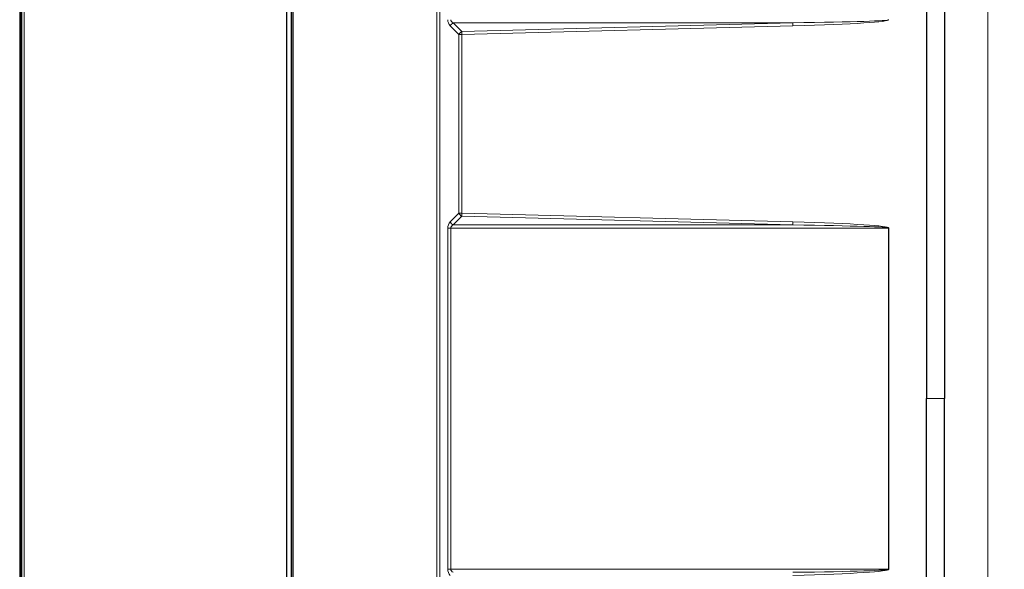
# Model space of a CAD drawing. Header units: millimetres. Extents: x 0 to 4205, y 0 to 2970.
# Tile 62 of 85: x 1950 to 2407, y 2072 to 2327. Entities that reach past the tile are written whole.
import ezdxf

# ---------------------------------------------------------------- set-up
doc = ezdxf.new("R2010")
doc.units = ezdxf.units.MM
doc.header["$LTSCALE"] = 5
doc.styles.add('SLDTEXTSTYLE0', font='TXT', dxfattribs={"width": 0.605})
doc.dimstyles.new('SLDDIMSTYLE0', dxfattribs={"dimtxt": 12.841593, "dimasz": 16.5, "dimexe": 0, "dimexo": 0.0625, "dimgap": 3.210398, "dimtad": 1, "dimdec": 0, "dimrnd": 1e-09, "dimzin": 12, "dimdsep": 46, "dimtxsty": 'SLDTEXTSTYLE0', "dimsah": 1, "dimcen": 0.09, "dimadec": 0, "dimazin": 3, "dimtfac": 1, "dimtdec": 1, "dimtofl": 0, "dimtmove": 0, "dimatfit": 3, "dimfxl": 1, "dimfrac": 2, "dimtolj": 1, "dimtzin": 12, "dimarcsym": 0})

# ---------------------------------------------------------------- blocks, each defined once
blk = doc.blocks.new('_D_7')
at = {"color": 7, "linetype": 'Continuous', "lineweight": 0}
for p, q in [((2163.82, 2742.16), (2159.41, 2742.16)), ((2159.41, 2742.16), (2159.41, 2722.44)), ((2198.12, 2742.16), (2202.53, 2742.16)), ((2202.53, 2742.16), (2202.53, 2722.44)), ((1950.03, 2550.64), (1950.03, 2724.5)), ((2159.41, 2722.44), (2163.82, 2722.44)), ((2202.53, 2722.44), (2198.12, 2722.44)), ((2399.56, 1699.78), (2399.56, 2724.5)), ((1950.03, 2719.5), (2399.56, 2719.5))]:
    blk.add_line(p, q, dxfattribs=at)
at = {"color": 7, "linetype": 'Continuous', "lineweight": 18}
for points in [[(1950.03, 2719.5), (1966.53, 2717), (1966.53, 2722)], [(2399.56, 2719.5), (2383.06, 2722), (2383.06, 2717)]]:
    blk.add_solid(points, dxfattribs=at)
at = {"color": 7, "linetype": 'Continuous', "lineweight": 18, "char_height": 13.229, "attachment_point": 1, "style": 'SLDTEXTSTYLE0'}
for s, insert in [('450', (2166.27, 2762.15)), ('17,7', (2163.82, 2739.49))]:
    blk.add_mtext(s, dxfattribs=dict(at, insert=insert))
blk = doc.blocks.new('_D_9')
at = {"color": 7, "linetype": 'Continuous', "lineweight": 0}
for p, q in [((2398.56, 2642.17), (2484.56, 2642.17)), ((2479.56, 1599.78), (2479.56, 2642.17)), ((2456.9, 2132.88), (2456.9, 2137.29)), ((2456.9, 2137.29), (2476.62, 2137.29)), ((2476.62, 2137.29), (2476.62, 2132.88)), ((2456.9, 2113.29), (2456.9, 2108.88)), ((2476.62, 2108.88), (2476.62, 2113.29)), ((2456.9, 2108.88), (2476.62, 2108.88)), ((2399.56, 1599.78), (2484.56, 1599.78))]:
    blk.add_line(p, q, dxfattribs=at)
at = {"color": 7, "linetype": 'Continuous', "lineweight": 18}
for points in [[(2479.56, 2642.17), (2477.06, 2625.67), (2482.06, 2625.67)], [(2479.56, 1599.78), (2482.06, 1616.28), (2477.06, 1616.28)]]:
    blk.add_solid(points, dxfattribs=at)
at = {"color": 7, "linetype": 'Continuous', "lineweight": 18, "char_height": 13.229, "attachment_point": 1, "rotation": 90, "style": 'SLDTEXTSTYLE0'}
for s, insert in [('1042', (2436.91, 2103.49)), ('41', (2459.57, 2113.29))]:
    blk.add_mtext(s, dxfattribs=dict(at, insert=insert))

msp = doc.modelspace()

# ---------------------------------------------------------------- linework, layer by layer
at = {"color": 8, "linetype": 'Continuous', "lineweight": 18}
for p, q in [((2143.73, 1716.65), (2143.73, 2586.69)), ((2145.13, 2586.69), (2145.13, 1716.65)), ((1952.05, 2534.33), (1952.05, 1920.19)), ((2153.99, 2320.63), (2150, 2324.67)), ((2309.04, 2326.09), (2151.38, 2326.09)), ((2151.38, 2326.09), (2155.37, 2322.04)), ((2155.37, 2322.04), (2309.04, 2326.09)), ((2309.05, 2324.67), (2155.38, 2320.63)), ((2153.99, 2237.71), (2153.99, 2320.63)), ((2153.99, 2320.63), (2155.38, 2320.63)), ((2155.38, 2320.63), (2155.38, 2237.71)), ((2150, 2233.67), (2153.99, 2237.71)), ((2155.37, 2236.3), (2151.38, 2232.26)), ((2153.99, 2237.71), (2155.38, 2237.71)), ((2309.04, 2232.26), (2155.37, 2236.3)), ((2155.38, 2237.71), (2309.05, 2233.67)), ((2151.38, 2232.26), (2309.04, 2232.26)), ((2148.85, 2072.5), (2148.85, 2230.84)), ((2148.85, 2230.84), (2150.19, 2230.84)), ((2150.19, 2230.84), (2150.19, 2072.5)), ((2353.53, 2230.84), (2150.19, 2230.84)), ((2353.53, 2072.5), (2353.53, 2230.84)), ((2353.53, 2230.84), (2353.58, 2230.84)), ((2353.58, 2230.84), (2353.58, 2072.5)), ((2148.85, 2072.5), (2150.19, 2072.5)), ((2150.19, 2072.5), (2353.53, 2072.5)), ((2353.53, 2072.5), (2353.58, 2072.5))]:
    msp.add_line(p, q, dxfattribs=at)
at = {"color": 7, "linetype": 'Continuous', "lineweight": 25}
for p, q in [((2371.06, 2586.69), (2371.06, 2151.67)), ((2379.56, 2586.69), (2379.56, 2151.67)), ((1950.03, 2533.64), (1950.03, 1928.21)), ((1950.79, 2533.64), (1950.79, 1928.21)), ((1951.09, 1920.19), (1951.09, 2534.33)), ((2076.09, 2390.85), (2076.09, 1912.48)), ((2074.09, 1921.38), (2074.09, 2381.96)), ((2077.06, 1921.5), (2077.06, 2381.84)), ((2371.06, 1716.65), (2371.06, 2151.67)), ((2379.56, 1716.65), (2379.56, 2151.67))]:
    msp.add_line(p, q, dxfattribs=at)
at = {"color": 8, "linetype": 'Continuous', "lineweight": 18}
for centre, radius, start, end in [((2152.84, 2323.28), 3.16, 117.5561, 153.8971), ((2352.01, 2325.89), 42.97, 179.7365, 181.619), ((2156.83, 2319.24), 3.16, 117.5561, 153.8971), ((2198.34, 2321.85), 42.97, 179.7365, 181.619), ((2156.83, 2239.1), 3.16, 206.1029, 242.4439), ((2198.34, 2236.49), 42.97, 178.381, 180.2635), ((2152.84, 2235.06), 3.16, 206.1029, 242.4439), ((2352.01, 2232.45), 42.97, 178.381, 180.2635)]:
    msp.add_arc(centre, radius, start, end, dxfattribs=at)
for centre, major_axis, ratio, start_param, end_param in [((2152.81, 2327.5), (0, 4), 0.990766, 1.570796, 2.354324), ((2154.27, 2327.5), (4.09, 0), 0.489577, 3.141593, 3.92512), ((2200.94, 2327.5), (152.59, 0), 0.013107, 5.499658, 6.283185), ((2200.87, 2327.5), (152.71, 0), 0.026193, 5.499658, 6.283185), ((2152.81, 2230.84), (0, 4), 0.990766, 0.787269, 1.570796), ((2154.27, 2230.84), (4.09, 0), 0.489577, 2.358065, 3.141593), ((2200.94, 2230.84), (152.59, 0), 0.013107, 0, 0.783528), ((2200.87, 2230.84), (152.71, 0), 0.026193, 0, 0.783528), ((2152.81, 2072.5), (0, 4), 0.990766, 1.570796, 2.354324), ((2154.27, 2072.5), (4.09, 0), 0.489577, 3.141593, 3.92512), ((2200.94, 2072.5), (152.59, 0), 0.013107, 5.499658, 6.283185), ((2200.87, 2072.5), (152.71, 0), 0.026193, 5.499658, 6.283185)]:
    msp.add_ellipse(centre, major_axis=major_axis, ratio=ratio, start_param=start_param, end_param=end_param, dxfattribs=at)
msp.add_open_spline([(2371.06, 2151.67), (2371.68, 2151.67), (2372.94, 2151.67), (2375.13, 2151.67), (2376.96, 2151.67), (2378.28, 2151.67), (2379.29, 2151.67), (2379.45, 2151.67), (2379.56, 2151.67)], degree=3, knots=[0, 0, 0, 0, 0.118714, 0.237521, 0.473073, 0.607923, 0.742832, 1, 1, 1, 1], dxfattribs=at)

# ---------------------------------------------------------------- dimensions: what is measured, and where the dimension line sits
at = {"color": 7, "linetype": 'Continuous', "lineweight": 18}
dim = msp.add_linear_dim(base=(2399.56, 2719.5), p1=(1950.03, 2550.64), p2=(2399.56, 1699.78), dimstyle='SLDDIMSTYLE0', dxfattribs=at)
dim.commit()
dim.dimension.update_dxf_attribs({"geometry": '_D_7', "text_midpoint": (2180.97, 2719.5), "dimtype": 160})
dim = msp.add_linear_dim(base=(2479.56, 2642.17), p1=(2399.56, 1599.78), p2=(2398.56, 2642.17), angle=90, dimstyle='SLDDIMSTYLE0', dxfattribs=at)
dim.commit()
dim.dimension.update_dxf_attribs({"geometry": '_D_9', "text_midpoint": (2479.56, 2123.08), "dimtype": 160})

doc.saveas('drawing.dxf')
